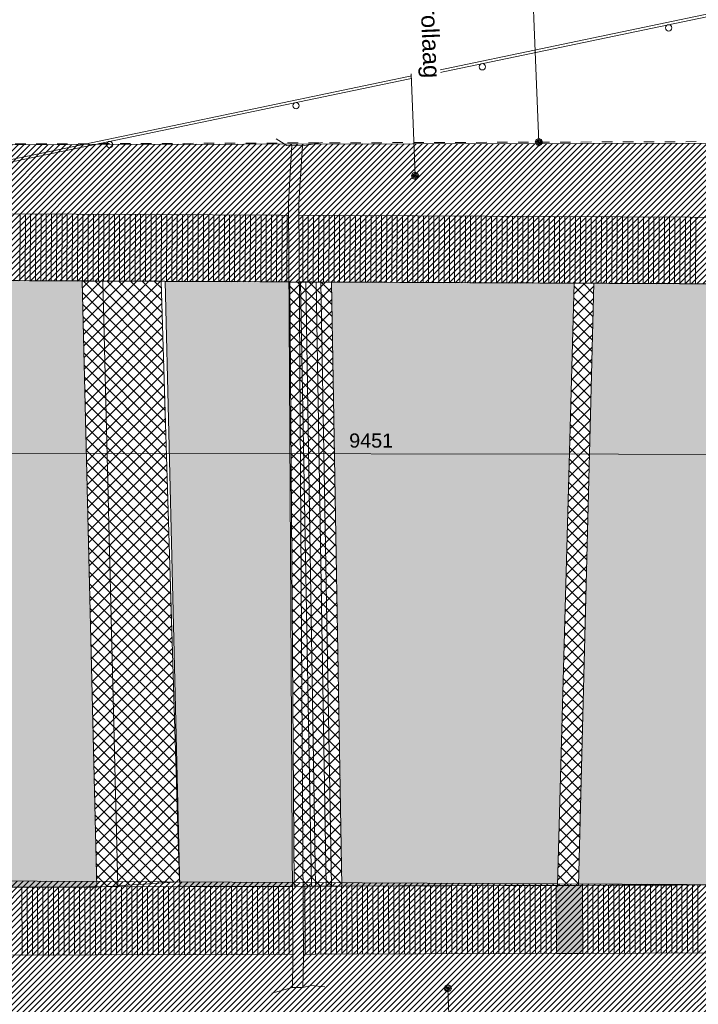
# Model space of a CAD drawing. Extents: x -251883 to 250656, y 0 to 909157.
# Tile 18 of 70: x 3834 to 10311, y 368011 to 377403. Entities that reach past the tile are written whole.
import ezdxf

# ---------------------------------------------------------------- set-up
doc = ezdxf.new("R2010")
doc.units = 0
doc.header["$MEASUREMENT"] = 0
doc.linetypes.add('DASHED', pattern=[200, 100, -100])
for name, color, linetype in [('A-0019-AFDEKVLAK', 1, 'Continuous'), ('A-0070-SYMBOOL', 8, 'Continuous'), ('A-1130-TXT+MT-BE', 8, 'Continuous')]:
    doc.layers.add(name, color=color, linetype=linetype)
doc.dimstyles.new('@D00GM', dxfattribs={"dimtxt": 135, "dimasz": 1, "dimexe": 0.18, "dimexo": 0.0625, "dimgap": 13.5, "dimtad": 1, "dimdec": 0, "dimzin": 0, "dimdsep": 46, "dimtxsty": 'Standard', "dimblk": '^SD00____100_461', "dimcen": 0.09, "dimse1": 1, "dimse2": 1, "dimclrd": 1, "dimadec": 0, "dimazin": 0, "dimtfac": 1, "dimtdec": 4, "dimtmove": 0, "dimatfit": 3, "dimfxl": 0, "dimtolj": 1, "dimtzin": 0, "dimlwd": 13, "dimarcsym": 0})
pattern_1 = [(45, (0, 0), (-28.284271, 28.284271), [])]
pattern_2 = [(135, (0, 0), (-56.568542, -56.568542), []), (45, (0, 0), (-56.568542, 56.568542), [])]

# ---------------------------------------------------------------- blocks, each defined once
blk = doc.blocks.new('*D')
at = {"layer": 'A-1130-TXT+MT-BE', "color": 8, "linetype": 'Continuous', "lineweight": 5}
for points in [[(-131885, 56625.4), (-131885.3, 56325.4)], [(-122434.4, 56614), (-122434.8, 56314)], [(-122434.4, 56614), (-122434.8, 56314)], [(-118273.8, 56609), (-118274.2, 56309)], [(-118273.8, 56609), (-118274.2, 56309)], [(-114963.7, 56605), (-114964, 56305)], [(-122434.6, 56464), (-131885.2, 56475.4)], [(-118274, 56459), (-122434.6, 56464)], [(-114963.9, 56455), (-118274, 56459)], [(114963.7, -56604.9), (114964, -56304.9)], [(118273.9, -56608.9), (118274.2, -56308.9)], [(118273.9, -56608.9), (118274.2, -56308.9)], [(122434.5, -56614), (122434.8, -56314)], [(122434.5, -56614), (122434.8, -56314)], [(131885, -56625.4), (131885.4, -56325.4)], [(114963.9, -56454.9), (118274, -56458.9)], [(118274, -56458.9), (122434.6, -56464)], [(122434.6, -56464), (131885.2, -56475.4)]]:
    blk.add_lwpolyline(points, dxfattribs=at)
for points in [[(-131885.2, 56498.4), (-131908.2, 56475.5), (-131885.2, 56452.4), (-131862.2, 56475.4)], [(-122434.6, 56487), (-122457.6, 56464), (-122434.7, 56441), (-122411.6, 56464)], [(-122434.6, 56487), (-122457.6, 56464), (-122434.7, 56441), (-122411.6, 56464)], [(-118274, 56481.9), (-118297, 56459), (-118274.1, 56436), (-118251, 56458.9)], [(-118274, 56481.9), (-118297, 56459), (-118274.1, 56436), (-118251, 56458.9)], [(-114963.8, 56477.9), (-114986.8, 56455), (-114963.9, 56432), (-114940.9, 56454.9)], [(114963.8, -56477.9), (114986.9, -56454.9), (114963.9, -56431.9), (114940.9, -56454.9)], [(118274, -56481.9), (118297, -56459), (118274.1, -56435.9), (118251.1, -56458.9)], [(118274, -56481.9), (118297, -56459), (118274.1, -56435.9), (118251.1, -56458.9)], [(122434.6, -56486.9), (122457.6, -56464), (122434.7, -56441), (122411.7, -56463.9)], [(122434.6, -56486.9), (122457.6, -56464), (122434.7, -56441), (122411.7, -56463.9)], [(131885.2, -56498.4), (131908.2, -56475.4), (131885.2, -56452.4), (131862.2, -56475.4)]]:
    blk.add_lwpolyline(points, close=True, dxfattribs=at)
at = {"layer": 'A-1130-TXT+MT-BE', "color": 7, "linetype": 'Continuous', "char_height": 135, "attachment_point": 7, "line_spacing_factor": 0.933333}
for s, insert, rotation in [('{\\fArial|b0|i0|c12|p0;9451}', (-127366, 56562.4), 359.93067), ('{\\fArial|b0|i0|c12|p0;4161}', (-120560.5, 56554.2), 359.93067), ('{\\fArial|b0|i0|c12|p0;3310}', (-116825.1, 56549.7), 359.93067), ('{\\fArial|b0|i0|c12|p0;3310}', (116412.8, -56399.2), 359.93069), ('{\\fArial|b0|i0|c12|p0;4161}', (120148.2, -56403.7), 359.93069), ('{\\fArial|b0|i0|c12|p0;9451}', (126953.7, -56411.9), 359.93069)]:
    blk.add_mtext(s, dxfattribs=dict(at, insert=insert, rotation=rotation))
blk = doc.blocks.new('^SD00____100_461')
at = {"layer": 'A-1130-TXT+MT-BE', "color": 8, "linetype": 'Continuous', "lineweight": 5}
blk.add_lwpolyline([(0, -150), (0, 150)], dxfattribs=at)
blk.add_lwpolyline([(0, -23), (23, 0), (0, 23), (-23, 0)], close=True, dxfattribs=at)
blk = doc.blocks.new('M-MAATREGELEN_461')
at = {"linetype": 'Continuous', "lineweight": 5}
for color, points in [(111, [(122384.8, -54811.1), (124404, -54823.7), (124544.1, -60603.8), (122445.1, -60605.4)]), (111, [(126438.8, -54829.9), (126462.3, -60595), (125335.8, -60598.9), (125195.9, -54824.3)]), (111, [(129102.1, -54841.8), (128943, -60586.3), (126884.6, -60592.8), (126784.4, -54830.3)]), (111, [(131161.6, -54851), (131108.2, -57298), (131034.8, -60579), (129143.7, -60585.6), (129289.5, -54842.6)]), (254, [(129180.2, -60585.2), (129182.5, -61235.2), (128932.5, -61236.1), (128930.2, -60586.1)])]:
    blk.add_hatch(color=color, dxfattribs=at).paths.add_polyline_path(points, flags=0)
h = blk.add_hatch(dxfattribs=at)
h.set_pattern_fill('@AV103', color=213, style=0, pattern_type=0)
h.set_pattern_definition(pattern_2)
h.paths.add_polyline_path([(125159.9, -54824.1), (125334.7, -60553.2), (124544.2, -60603.8), (124404, -54823.7)], flags=0)
h = blk.add_hatch(dxfattribs=at)
h.set_pattern_fill('@AV103', color=213, style=0, pattern_type=0)
h.set_pattern_definition(pattern_2)
h.paths.add_polyline_path([(129289.5, -54842.6), (129143.7, -60585.6), (128943, -60586.3), (129102.1, -54841.8)], flags=0)
at = {"color": 8, "linetype": 'Continuous', "lineweight": 5}
for points in [[(122390, -53964.4), (122389, -53941.3), (133349.8, -51650.2), (133355, -51674.6)], [(130862.9, -54214.3), (122388.2, -54172.5)], [(123809.9, -54818.5), (123812.9, -54180)], [(123859.8, -54818.7), (123862.9, -54180.2)], [(123909.8, -54818.9), (123912.9, -54180.4)], [(123959.8, -54819.2), (123962.9, -54180.7)], [(124009.8, -54819.4), (124012.9, -54180.9)], [(124059.9, -54819.7), (124062.9, -54181.2)], [(124109.8, -54819.9), (124112.9, -54181.4)], [(124159.8, -54820.2), (124162.9, -54181.7)], [(124209.8, -54820.4), (124212.9, -54181.9)], [(124259.8, -54820.7), (124262.9, -54182.1)], [(124309.9, -54820.9), (124312.9, -54182.4)], [(124359.8, -54821.1), (124362.9, -54182.6)], [(124409.8, -54821.4), (124412.9, -54182.9)], [(124459.8, -54821.6), (124462.9, -54183.1)], [(124509.8, -54821.9), (124512.9, -54183.4)], [(124559.9, -54822.1), (124562.9, -54183.6)], [(124609.8, -54822.4), (124612.9, -54183.8)], [(124659.8, -54822.6), (124662.9, -54184.1)], [(124709.8, -54822.8), (124712.9, -54184.3)], [(124759.9, -54823.1), (124762.9, -54184.6)], [(124809.9, -54823.3), (124812.9, -54184.8)], [(124859.8, -54823.6), (124862.9, -54185.1)], [(124909.8, -54823.8), (124912.9, -54185.3)], [(124959.8, -54824.1), (124962.9, -54185.6)], [(125009.9, -54823.5), (125012.9, -54185.8)], [(125059.9, -54823.7), (125062.9, -54186)], [(125109.9, -54823.9), (125112.9, -54186.3)], [(125159.9, -54824.1), (125162.9, -54186.5)], [(125209.9, -54824.4), (125212.9, -54186.8)], [(125259.9, -54824.6), (125262.9, -54187)], [(125309.9, -54824.8), (125312.9, -54187.3)], [(125359.9, -54825), (125362.9, -54187.5)], [(125409.9, -54825.3), (125412.9, -54187.8)], [(125459.9, -54825.5), (125462.9, -54188)], [(125509.9, -54825.7), (125512.9, -54188.2)], [(125559.9, -54825.9), (125562.9, -54188.5)], [(125609.9, -54826.2), (125612.9, -54188.7)], [(125659.9, -54826.4), (125662.9, -54189)], [(125709.8, -54826.6), (125712.9, -54189.2)], [(125759.9, -54826.8), (125762.9, -54189.5)], [(125809.9, -54827.1), (125812.9, -54189.7)], [(125859.9, -54827.3), (125862.9, -54189.9)], [(125909.9, -54827.5), (125912.9, -54190.2)], [(125959.9, -54827.7), (125962.9, -54190.4)], [(126009.9, -54827.9), (126012.9, -54190.7)], [(126059.9, -54828.2), (126062.9, -54190.9)], [(126109.9, -54828.4), (126112.9, -54191.2)], [(126159.9, -54828.6), (126162.9, -54191.4)], [(126209.9, -54828.8), (126212.9, -54191.6)], [(126259.9, -54829.1), (126262.9, -54191.9)], [(126309.9, -54829.3), (126312.9, -54192.1)], [(126359.9, -54829.5), (126362.9, -54192.4)], [(126409.9, -54829.7), (126412.9, -54192.6)], [(126459.9, -54829.9), (126462.9, -54192.9)], [(126509.9, -54830.2), (126512.9, -54193.1)], [(126559.9, -54830.4), (126562.9, -54193.4)], [(126609.9, -54830.6), (126612.9, -54193.6)], [(126659.9, -54830.8), (126662.9, -54193.8)], [(126709.9, -54831.1), (126712.9, -54194.1)], [(126759.9, -54831.3), (126762.9, -54194.3)], [(126809.9, -54831.5), (126812.9, -54194.6)], [(126859.9, -54831.7), (126862.9, -54194.8)], [(126909.9, -54832), (126912.9, -54195.1)], [(126959.9, -54832.2), (126962.9, -54195.3)], [(127009.9, -54832.4), (127012.9, -54195.5)], [(127059.9, -54832.6), (127062.9, -54195.8)], [(127109.9, -54832.9), (127112.9, -54196)], [(127159.9, -54833.1), (127162.9, -54196.3)], [(127209.9, -54833.3), (127212.9, -54196.5)], [(127259.9, -54833.5), (127262.9, -54196.8)], [(127309.9, -54833.7), (127312.9, -54197)], [(127359.9, -54834), (127362.9, -54197.3)], [(127409.9, -54834.2), (127412.9, -54197.5)], [(127459.9, -54834.4), (127462.9, -54197.7)], [(127509.9, -54834.6), (127512.9, -54198)], [(127559.9, -54834.9), (127562.9, -54198.2)], [(127609.9, -54835.1), (127612.9, -54198.5)], [(127659.9, -54835.3), (127662.9, -54198.7)], [(127709.9, -54835.5), (127712.9, -54199)], [(127759.9, -54835.8), (127762.9, -54199.2)], [(127809.9, -54836), (127812.9, -54199.4)], [(127859.9, -54836.2), (127862.9, -54199.7)], [(127909.9, -54836.4), (127912.9, -54199.9)], [(127959.9, -54836.7), (127962.9, -54200.2)], [(128009.9, -54836.9), (128012.9, -54200.4)], [(128059.9, -54837.1), (128062.9, -54200.7)], [(128109.9, -54837.3), (128112.9, -54200.9)], [(128159.9, -54837.5), (128162.9, -54201.1)], [(128209.9, -54837.8), (128212.9, -54201.4)], [(128259.9, -54838), (128262.9, -54201.6)], [(128309.9, -54838.2), (128312.9, -54201.9)], [(128359.9, -54838.4), (128362.9, -54202.1)], [(128409.9, -54838.7), (128412.9, -54202.4)], [(128459.9, -54838.9), (128462.9, -54202.6)], [(128509.9, -54839.1), (128512.9, -54202.9)], [(128559.9, -54839.3), (128562.9, -54203.1)], [(128609.9, -54839.6), (128612.9, -54203.3)], [(128659.9, -54839.8), (128662.9, -54203.6)], [(128709.9, -54840), (128712.9, -54203.8)], [(128759.9, -54840.2), (128762.9, -54204.1)], [(128809.9, -54840.5), (128812.9, -54204.3)], [(128859.9, -54840.7), (128862.9, -54204.6)], [(128909.9, -54840.9), (128912.9, -54204.8)], [(128959.9, -54841.1), (128962.9, -54205)], [(129009.9, -54841.3), (129012.9, -54205.3)], [(129059.9, -54841.6), (129062.9, -54205.5)], [(129109.9, -54841.8), (129112.9, -54205.8)], [(129159.9, -54842), (129162.9, -54206)], [(129209.9, -54842.2), (129212.9, -54206.3)], [(129259.9, -54842.5), (129262.9, -54206.5)], [(129309.9, -54842.7), (129312.9, -54206.8)], [(129359.9, -54842.9), (129362.9, -54207)], [(129409.9, -54843.1), (129412.9, -54207.2)], [(129459.9, -54843.4), (129462.9, -54207.5)], [(129509.9, -54843.6), (129512.9, -54207.7)], [(129559.9, -54843.8), (129562.9, -54208)], [(129609.9, -54844), (129612.9, -54208.2)], [(129659.9, -54844.2), (129662.9, -54208.5)], [(129709.9, -54844.5), (129712.9, -54208.7)], [(129759.9, -54844.7), (129762.9, -54208.9)], [(129809.9, -54844.9), (129812.9, -54209.2)], [(129859.9, -54845.1), (129862.9, -54209.4)], [(129909.9, -54845.4), (129912.9, -54209.7)], [(129959.9, -54845.6), (129962.9, -54209.9)], [(130009.9, -54845.8), (130012.9, -54210.2)], [(130059.9, -54846), (130062.9, -54210.4)], [(130109.9, -54846.3), (130112.9, -54210.6)], [(130159.9, -54846.5), (130162.9, -54210.9)], [(130209.9, -54846.7), (130212.9, -54211.1)], [(130259.9, -54846.9), (130262.9, -54211.4)], [(122384.8, -54811.1), (131509.9, -54852.5)], [(124544.1, -60603.8), (124404, -54823.7)], [(124744.1, -60598.9), (124603.9, -54818.8)], [(125196, -54824.3), (125335.8, -60598.9)], [(126388.8, -54830.8), (126494.2, -60595.6)], [(126488.8, -54828.9), (126594.2, -60593.7)], [(126538.9, -54831.4), (126633.7, -60595)], [(126638.8, -54829.7), (126733.7, -60593.4)], [(126784.6, -60594.5), (126684.4, -54832.1)], [(126884.6, -60592.8), (126784.4, -54830.3)], [(128943, -60586.3), (129102.1, -54841.8)], [(129143.7, -60585.6), (129289.5, -54842.6)], [(131431.3, -60577.6), (131437, -62195.8), (131440.4, -63182.4), (130809.9, -63186.7), (130807, -62198), (130804.4, -61229.8), (122447.4, -61255.3), (122445.1, -60605.4)], [(122445.1, -60605.4), (131431.3, -60577.6)], [(123832.1, -61254.1), (123829.9, -60604.1)], [(123882.2, -61253.9), (123879.9, -60604)], [(123932.2, -61253.8), (123929.9, -60603.8)], [(123982.2, -61253.6), (123979.9, -60603.6)], [(124032.2, -61253.4), (124029.9, -60603.4)], [(124082.2, -61253.2), (124079.9, -60603.2)], [(124132.2, -61253.1), (124129.9, -60603.1)], [(124182.2, -61252.9), (124179.9, -60602.9)], [(124232.2, -61252.7), (124229.9, -60602.7)], [(124282.2, -61252.5), (124279.9, -60602.5)], [(124332.2, -61252.3), (124329.9, -60602.4)], [(124382.2, -61252.2), (124379.9, -60602.2)], [(124432.2, -61252), (124429.9, -60602)], [(124482.2, -61251.8), (124479.9, -60601.8)], [(124532.2, -61251.6), (124529.9, -60601.6)], [(124582.2, -61251.5), (124579.9, -60601.5)], [(124632.2, -61251.3), (124629.9, -60601.3)], [(124682.2, -61251.1), (124679.9, -60601.1)], [(124732.2, -61250.9), (124729.9, -60600.9)], [(124782.2, -61250.8), (124779.9, -60600.8)], [(124832.2, -61250.6), (124829.9, -60600.6)], [(124882.2, -61250.4), (124879.9, -60600.4)], [(124932.2, -61250.2), (124929.9, -60600.2)], [(124982.2, -61250), (124980, -60600.1)], [(125032.2, -61249.9), (125030, -60599.9)], [(125082.2, -61249.7), (125080, -60599.7)], [(125132.2, -61249.5), (125130, -60599.5)], [(125182.2, -61249.3), (125180, -60599.4)], [(125232.2, -61249.2), (125230, -60599.2)], [(125282.2, -61249), (125280, -60599)], [(125332.2, -61248.8), (125330, -60598.8)], [(125382.2, -61248.6), (125380, -60598.7)], [(125432.2, -61248.5), (125430, -60598.5)], [(125482.2, -61248.3), (125480, -60598.3)], [(125532.2, -61248.1), (125530, -60598.1)], [(125582.3, -61247.9), (125580, -60597.9)], [(125632.3, -61247.7), (125630, -60597.8)], [(125682.3, -61247.6), (125680, -60597.6)], [(125732.3, -61247.4), (125730, -60597.4)], [(125782.3, -61247.2), (125780, -60597.2)], [(125832.3, -61247), (125830, -60597.1)], [(125882.3, -61246.9), (125880, -60596.9)], [(125932.3, -61246.7), (125930, -60596.7)], [(125982.3, -61246.5), (125980, -60596.5)], [(126032.3, -61246.3), (126030, -60596.4)], [(126082.3, -61246.1), (126080, -60596.2)], [(126132.3, -61246), (126130, -60596)], [(126182.3, -61245.8), (126180, -60595.8)], [(126232.3, -61245.6), (126230, -60595.6)], [(126282.3, -61245.4), (126280, -60595.5)], [(126332.3, -61245.3), (126330, -60595.3)], [(126382.3, -61245.1), (126380, -60595.1)], [(126432.3, -61244.9), (126430, -60594.9)], [(126482.3, -61244.7), (126480, -60594.8)], [(126532.3, -61244.6), (126530, -60594.6)], [(126582.3, -61244.4), (126580, -60594.4)], [(126632.3, -61244.2), (126630, -60594.2)], [(126682.3, -61244), (126680.1, -60594.1)], [(126732.3, -61243.9), (126730.1, -60593.9)], [(126782.3, -61243.7), (126780.1, -60593.7)], [(126832.3, -61243.5), (126830.1, -60593.5)], [(126882.3, -61243.3), (126880.1, -60593.3)], [(126932.3, -61243.1), (126930.1, -60593.2)], [(126982.3, -61243), (126980.1, -60593)], [(127032.4, -61242.8), (127030.1, -60592.8)], [(127082.4, -61242.6), (127080.1, -60592.6)], [(127132.4, -61242.4), (127130.1, -60592.5)], [(127182.4, -61242.3), (127180.1, -60592.3)], [(127232.4, -61242.1), (127230.1, -60592.1)], [(127282.4, -61241.9), (127280.1, -60591.9)], [(127332.4, -61241.7), (127330.1, -60591.8)], [(127382.4, -61241.6), (127380.1, -60591.6)], [(127432.4, -61241.4), (127430.1, -60591.4)], [(127482.4, -61241.2), (127480.1, -60591.2)], [(127532.4, -61241), (127530.1, -60591)], [(127582.4, -61240.9), (127580.1, -60590.9)], [(127632.4, -61240.7), (127630.1, -60590.7)], [(127682.4, -61240.5), (127680.1, -60590.5)], [(127732.4, -61240.3), (127730.1, -60590.3)], [(127782.4, -61240.1), (127780.1, -60590.2)], [(127832.4, -61240), (127830.1, -60590)], [(127882.4, -61239.8), (127880.1, -60589.8)], [(127932.4, -61239.6), (127930.1, -60589.6)], [(127982.4, -61239.4), (127980.1, -60589.5)], [(128032.4, -61239.3), (128030.1, -60589.3)], [(128082.4, -61239.1), (128080.1, -60589.1)], [(128132.4, -61238.9), (128130.1, -60588.9)], [(128182.4, -61238.7), (128180.2, -60588.7)], [(128232.4, -61238.6), (128230.2, -60588.6)], [(128282.4, -61238.4), (128280.2, -60588.4)], [(128332.4, -61238.2), (128330.2, -60588.2)], [(128382.4, -61238), (128380.2, -60588)], [(128432.4, -61237.8), (128430.2, -60587.9)], [(128482.4, -61237.7), (128480.2, -60587.7)], [(128532.5, -61237.5), (128530.2, -60587.5)], [(128582.5, -61237.3), (128580.2, -60587.3)], [(128632.5, -61237.1), (128630.2, -60587.1)], [(128682.5, -61237), (128680.2, -60587)], [(128732.5, -61236.8), (128730.2, -60586.8)], [(128782.5, -61236.6), (128780.2, -60586.6)], [(128832.5, -61236.4), (128830.2, -60586.4)], [(128882.5, -61236.2), (128880.2, -60586.3)], [(128932.5, -61236.1), (128930.2, -60586.1)], [(129182.5, -61235.2), (129180.2, -60585.2)], [(129232.5, -61235), (129230.2, -60585)], [(129282.5, -61234.8), (129280.2, -60584.9)], [(129332.5, -61234.7), (129330.2, -60584.7)], [(129382.5, -61234.5), (129380.2, -60584.5)], [(129432.5, -61234.3), (129430.2, -60584.3)], [(129482.5, -61234.1), (129480.2, -60584.1)], [(129532.5, -61234), (129530.2, -60584)], [(129582.5, -61233.8), (129580.2, -60583.8)], [(129632.5, -61233.6), (129630.2, -60583.6)], [(129682.5, -61233.4), (129680.2, -60583.4)], [(129732.5, -61233.2), (129730.2, -60583.3)], [(129782.5, -61233.1), (129780.2, -60583.1)], [(129832.5, -61232.9), (129830.3, -60582.9)], [(129882.5, -61232.7), (129880.3, -60582.7)], [(129932.5, -61232.5), (129930.3, -60582.6)], [(129982.5, -61232.4), (129980.3, -60582.4)], [(130032.5, -61232.2), (130030.3, -60582.2)], [(130082.5, -61232), (130080.3, -60582)], [(130132.6, -61231.8), (130130.3, -60581.8)], [(130182.6, -61231.6), (130180.3, -60581.7)], [(130232.6, -61231.5), (130230.3, -60581.5)], [(130282.6, -61231.3), (130280.3, -60581.3)]]:
    blk.add_lwpolyline(points, dxfattribs=at)
at = {"color": 111, "linetype": 'Continuous', "lineweight": 5}
for points in [[(122445.1, -60605.4), (124544.1, -60603.8), (124404, -54823.7), (122384.8, -54811.1)], [(125195.9, -54824.3), (125335.8, -60598.9), (126462.3, -60595), (126438.8, -54829.9)], [(126784.4, -54830.3), (126884.6, -60592.8), (128943, -60586.3), (129102.1, -54841.8)], [(129289.5, -54842.6), (129143.7, -60585.6), (131034.8, -60579), (131108.2, -57298), (131161.6, -54851)]]:
    blk.add_lwpolyline(points, close=True, dxfattribs=at)
at = {"color": 8, "linetype": 'Continuous', "lineweight": 5}
for points in [[(125159.9, -54824.1), (125334.7, -60553.2), (124544.2, -60603.8), (124404, -54823.7)], [(129289.5, -54842.6), (129143.7, -60585.6), (128943, -60586.3), (129102.1, -54841.8)]]:
    blk.add_lwpolyline(points, close=True, dxfattribs=at)
at = {"color": 254, "linetype": 'Continuous', "lineweight": 5}
blk.add_lwpolyline([(128930.2, -60586.1), (128932.5, -61236.1), (129182.5, -61235.2), (129180.2, -60585.2)], close=True, dxfattribs=at)
at = {"color": 8, "linetype": 'Continuous', "lineweight": 5}
for centre in [(130002.6, -52406.4), (128224.5, -52777.4), (126446.4, -53148.3), (124668.3, -53519.3)]:
    blk.add_circle(centre, 30, dxfattribs=at)
at = {"layer": 'A-0070-SYMBOOL', "color": 8, "linetype": 'Continuous', "lineweight": 5}
for points in [[(128765, -53496.4), (128717.6, -52316.5), (128707.6, -52066.7)], [(127894.6, -61567), (127914.6, -62066.6), (127933.7, -62540.9)]]:
    blk.add_lwpolyline(points, dxfattribs=at)
for points in [[(128763.6, -53461.4), (128739.3, -53472.6), (128730, -53497.8), (128741.3, -53522.1), (128766.4, -53531.3), (128790.7, -53520.1), (128800, -53495), (128788.7, -53470.7)], [(128764, -53471.4), (128746.6, -53479.4), (128740, -53497.4), (128748.1, -53514.8), (128766, -53521.4), (128783.4, -53513.3), (128790, -53495.4), (128782, -53478)], [(128764.4, -53481.4), (128754, -53486.2), (128750, -53497), (128754.8, -53507.4), (128765.6, -53511.4), (128776, -53506.6), (128780, -53495.8), (128775.2, -53485.3)], [(128764.8, -53491.4), (128761.3, -53493), (128760, -53496.6), (128761.6, -53500), (128765.2, -53501.4), (128768.7, -53499.8), (128770, -53496.2), (128768.4, -53492.7)], [(127581.9, -53782.4), (127557.6, -53793.6), (127548.3, -53818.8), (127559.6, -53843.1), (127584.7, -53852.3), (127609, -53841.1), (127618.3, -53815.9), (127607, -53791.6)], [(127582.3, -53792.4), (127564.9, -53800.4), (127558.3, -53818.4), (127566.3, -53835.7), (127584.3, -53842.3), (127601.7, -53834.3), (127608.3, -53816.3), (127600.2, -53799)], [(127582.7, -53802.3), (127572.3, -53807.2), (127568.3, -53817.9), (127573.1, -53828.4), (127583.9, -53832.3), (127594.3, -53827.5), (127598.3, -53816.7), (127593.5, -53806.3)], [(127583.1, -53812.4), (127579.6, -53814), (127578.3, -53817.5), (127579.9, -53821), (127583.5, -53822.3), (127587, -53820.7), (127588.3, -53817.1), (127586.7, -53813.7)], [(127896, -61601.9), (127870.8, -61592.7), (127859.6, -61568.4), (127868.8, -61543.2), (127893.2, -61532), (127918.3, -61541.2), (127929.5, -61565.6), (127920.3, -61590.7)], [(127895.6, -61591.9), (127877.6, -61585.3), (127869.6, -61568), (127876.2, -61550), (127893.6, -61542), (127911.5, -61548.6), (127919.5, -61565.9), (127912.9, -61583.9)], [(127895.2, -61582), (127884.4, -61578), (127879.6, -61567.6), (127883.5, -61556.8), (127894, -61552), (127904.7, -61555.9), (127909.6, -61566.4), (127905.6, -61577.1)], [(127894.8, -61571.9), (127891.2, -61570.6), (127889.6, -61567.2), (127890.9, -61563.6), (127894.4, -61562), (127898, -61563.3), (127899.5, -61566.8), (127898.2, -61570.3)]]:
    blk.add_lwpolyline(points, close=True, dxfattribs=at)
at = {"linetype": 'Continuous'}
blk.add_wipeout([(126407.5, -53525.1), (126507.3, -53531.2), (126474.3, -54071.7), (126516.3, -61278.6), (126511.5, -61560.9), (126411.5, -61559.2), (126416.3, -61278), (126374.3, -54069)], dxfattribs=at).dxf.layer = 'A-0019-AFDEKVLAK'
at = {"linetype": 'Continuous', "lineweight": 5}
h = blk.add_hatch(dxfattribs=at)
h.set_pattern_fill('@AV106', color=231, style=0, pattern_type=0)
h.set_pattern_definition(pattern_1)
h.paths.add_polyline_path([(115684.3, -54877.3), (122759.5, -54813.4), (130775.3, -54850.5), (130772.9, -53507.2), (122736.7, -53521.3), (115681.8, -53534.1)], flags=0)
h = blk.add_hatch(dxfattribs=at)
h.set_pattern_fill('@AV103', color=213, style=0, pattern_type=0)
h.set_pattern_definition(pattern_2)
h.paths.add_polyline_path([(126388.8, -54830.8), (126784.4, -54830.3), (126884.6, -60592.8), (126430, -60594.9)], flags=0)
h = blk.add_hatch(dxfattribs=at)
h.set_pattern_fill('@AV106', color=231, style=0, pattern_type=0)
h.set_pattern_definition(pattern_1)
h.paths.add_polyline_path([(115699.2, -61973.9), (122835.1, -61950.2), (130804.5, -61923.3), (130800.5, -60580.1), (122730.3, -60539.9), (115694.7, -60630.6)], flags=0)
at = {"color": 8, "linetype": 'DASHED', "lineweight": 5}
blk.add_lwpolyline([(130866.5, -53489.4), (114963.5, -53542.2), (114049.2, -53552.9), (103878.4, -45727.6)], dxfattribs=at)
at = {"color": 8, "linetype": 'Continuous', "lineweight": 5}
for points in [[(122390, -53964.4), (133355, -51674.6)], [(126407.5, -53525.1), (126374.3, -54069), (126416.3, -61278), (126411.5, -61559.2)], [(126507.3, -53531.2), (126474.3, -54071.7), (126516.3, -61278.6), (126511.5, -61560.9)]]:
    blk.add_lwpolyline(points, dxfattribs=at)
for points in [[(115684.3, -54877.3), (122759.5, -54813.4), (130775.3, -54850.5), (130772.9, -53507.2), (122736.7, -53521.3), (115681.8, -53534.1)], [(126388.8, -54830.8), (126784.4, -54830.3), (126884.6, -60592.8), (126430, -60594.9)], [(115699.2, -61973.9), (122835.1, -61950.2), (130804.5, -61923.3), (130800.5, -60580.1), (122730.3, -60539.9), (115694.7, -60630.6)]]:
    blk.add_lwpolyline(points, close=True, dxfattribs=at)
at = {"color": 9, "linetype": 'Continuous', "lineweight": 5}
for points in [[(126699, -53498.4), (126507.3, -53531.2), (126407.5, -53525.1), (126359.9, -53527), (126257.4, -53466.1)], [(126214.4, -61614.4), (126411.5, -61559.2), (126511.5, -61560.9), (126591.7, -61539.2), (126722.4, -61554)]]:
    blk.add_lwpolyline(points, dxfattribs=at)
at = {"linetype": 'Continuous'}
blk.add_wipeout([(127700, -49765.3), (127828.5, -52962.7), (127549.4, -52973.9), (127421, -49776.5)], dxfattribs=at).dxf.layer = 'A-0019-AFDEKVLAK'
at = {"layer": 'A-0070-SYMBOOL', "color": 8, "linetype": 'Continuous', "lineweight": 5}
blk.add_lwpolyline([(127583.3, -53817.3), (127563.2, -53317.8), (127544.2, -52843.4)], dxfattribs=at)
at = {"layer": 'A-0070-SYMBOOL', "color": 7, "linetype": 'Continuous', "insert": (127496.5, -49912.5), "char_height": 162, "attachment_point": 7, "rotation": 272.3, "line_spacing_factor": 0.933333}
blk.add_mtext('{\\fArial|b0|i0|c12|p0;nieuw metselwerk met rollaag}', dxfattribs=at)
at = {"layer": 'A-1130-TXT+MT-BE', "color": 7, "linetype": 'Continuous'}
for base, p1, p2, middle in [((118274, -56458.9), (114962.4, -57683.2), (118274, -56458.9), (116619, -56456.9)), ((122434.6, -56464), (118274, -56458.9), (122433.1, -57743.2), (120354.3, -56461.4)), ((131885.2, -56475.4), (122433.1, -57743.2), (131885.2, -56475.4), (127159.9, -56469.7))]:
    dim = blk.add_linear_dim(base=base, p1=p1, p2=p2, angle=56.5204, dimstyle='@D00GM', override={"dimpost": '{\\fArial|b0|i0|c12|p0;<>}'}, dxfattribs=at)
    dim.commit()
    dim.dimension.update_dxf_attribs({"geometry": '*D', "text_midpoint": middle})

msp = doc.modelspace()

# ---------------------------------------------------------------- block references
msp.add_blockref('M-MAATREGELEN_461', (-119975, 429731))

doc.saveas('drawing.dxf')
